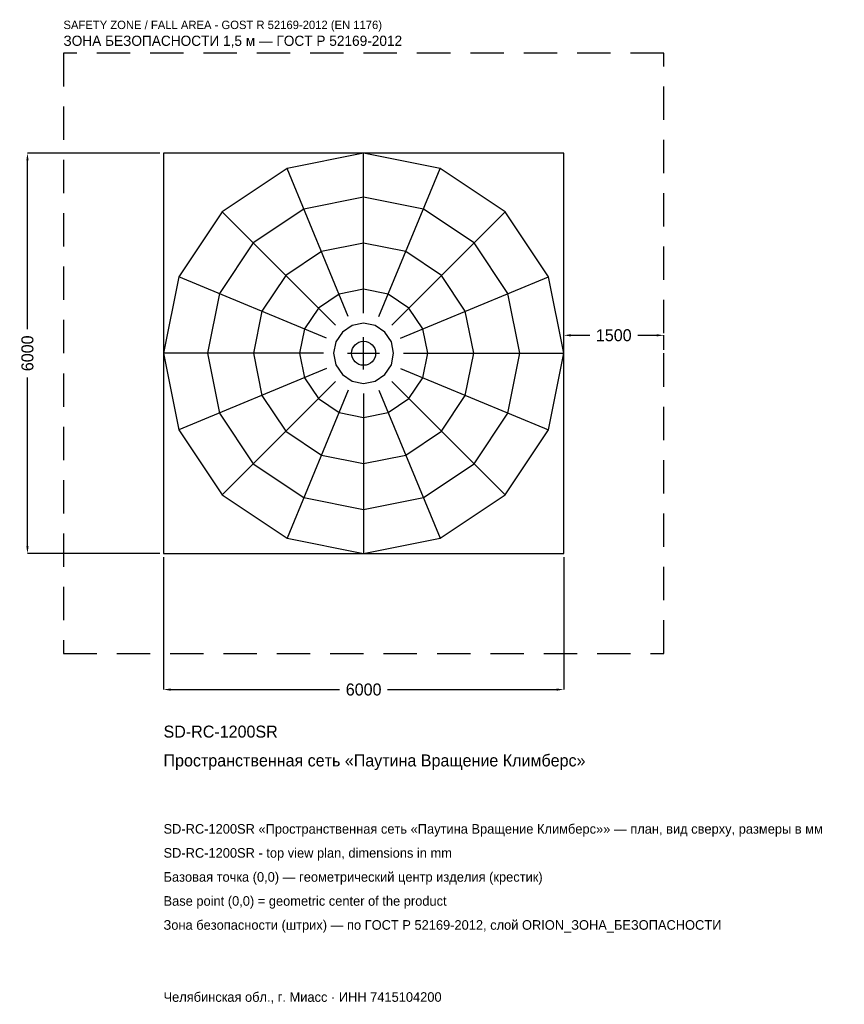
# Model space of a CAD drawing. Header units: metres. Extents: x -5157 to 7206, y -9757 to 5001.
import ezdxf

# ---------------------------------------------------------------- set-up
doc = ezdxf.new("R2010")
doc.units = ezdxf.units.M
doc.linetypes.add('DASHED', pattern=[800, 500, -300])
for name, color, linetype in [('ORION_ДАННЫЕ', 3, 'Continuous'), ('ORION_ЗОНА_БЕЗОПАСНОСТИ', 1, 'Continuous'), ('ORION_КОНТУР', 7, 'Continuous'), ('ORION_РАЗМЕРЫ', 8, 'Continuous')]:
    doc.layers.add(name, color=color, linetype=linetype)
doc.dimstyles.new('ORION', dxfattribs={"dimtxt": 180, "dimasz": 108, "dimexe": 1.25, "dimexo": 54, "dimtad": 1, "dimdec": 0, "dimcen": 2.5, "dimazin": 3, "dimtfac": 1, "dimtmove": 0, "dimatfit": 3, "dimarcsym": 0})

# ---------------------------------------------------------------- blocks, each defined once
blk = doc.blocks.new('_CLOSEDFILLED')
at = {"color": 0, "linetype": 'BYBLOCK'}
blk.add_solid([(-1, 0.16), (0, 0), (-1, -0.16)], dxfattribs=at)
blk = doc.blocks.new('*D1')
for p, q in [((-3000, -3054), (-3000, -5040)), ((3000, -3054), (3000, -5040)), ((-2892, -5040), (-360, -5040)), ((360, -5040), (2892, -5040))]:
    blk.add_line(p, q)
at = {"layer": 'Defpoints'}
for p in [(-3000, -3000), (3000, -3000), (-3000, -5040)]:
    blk.add_point(p, dxfattribs=at)
at = {"layer": 'ORION_РАЗМЕРЫ', "xscale": 108, "yscale": 108, "rotation": 180}
blk.add_blockref('_CLOSEDFILLED', (-3000, -5040), dxfattribs=at)
at = {"layer": 'ORION_РАЗМЕРЫ', "xscale": 108, "yscale": 108}
blk.add_blockref('_CLOSEDFILLED', (3000, -5040), dxfattribs=at)
at = {"layer": 'ORION_РАЗМЕРЫ', "insert": (0, -5040), "char_height": 180, "attachment_point": 5}
blk.add_mtext('6000', dxfattribs=at)
blk = doc.blocks.new('*D2')
for p, q in [((-3054, 3000), (-5040, 3000)), ((-5040, 360), (-5040, 2892)), ((-5040, -2892), (-5040, -360)), ((-3054, -3000), (-5040, -3000))]:
    blk.add_line(p, q)
at = {"layer": 'Defpoints'}
for p in [(-3000, 3000), (-5040, -3000), (-3000, -3000)]:
    blk.add_point(p, dxfattribs=at)
at = {"layer": 'ORION_РАЗМЕРЫ', "xscale": 108, "yscale": 108}
for p, rotation in [((-5040, 3000), 90), ((-5040, -3000), 270)]:
    blk.add_blockref('_CLOSEDFILLED', p, dxfattribs=dict(at, rotation=rotation))
at = {"layer": 'ORION_РАЗМЕРЫ', "insert": (-5040, 0), "char_height": 180, "attachment_point": 5, "rotation": 90}
blk.add_mtext('6000', dxfattribs=at)
blk = doc.blocks.new('*D3')
for p, q in [((3000, 54), (3000, 270)), ((3108, 270), (3390, 270)), ((4110, 270), (4392, 270)), ((4500, 54), (4500, 270))]:
    blk.add_line(p, q)
at = {"layer": 'Defpoints'}
for p in [(3000, 270), (3000, 0), (4500, 0)]:
    blk.add_point(p, dxfattribs=at)
at = {"layer": 'ORION_РАЗМЕРЫ', "xscale": 108, "yscale": 108, "rotation": 180}
blk.add_blockref('_CLOSEDFILLED', (3000, 270), dxfattribs=at)
at = {"layer": 'ORION_РАЗМЕРЫ', "xscale": 108, "yscale": 108}
blk.add_blockref('_CLOSEDFILLED', (4500, 270), dxfattribs=at)
at = {"layer": 'ORION_РАЗМЕРЫ', "insert": (3750, 270), "char_height": 180, "attachment_point": 5}
blk.add_mtext('1500', dxfattribs=at)
blk = doc.blocks.new('ОРИОН SD-RC-1200SR Пространственная сеть Паутина Вращение Климберс')
at = {"layer": 'ORION_ЗОНА_БЕЗОПАСНОСТИ', "linetype": 'DASHED'}
blk.add_lwpolyline([(-4500, -4500), (4500, -4500), (4500, 4500), (-4500, 4500)], close=True, dxfattribs=at)
at = {"layer": 'ORION_КОНТУР'}
for p, q in [((0, 600), (0, 3000)), ((-229.6, 554.3), (-1148.1, 2771.6)), ((229.6, 554.3), (1148.1, 2771.6)), ((-424.3, 424.3), (-2121.3, 2121.3)), ((424.3, 424.3), (2121.3, 2121.3)), ((-554.3, 229.6), (-2771.6, 1148.1)), ((554.3, 229.6), (2771.6, 1148.1)), ((-600, 0), (-3000, 0)), ((600, 0), (3000, 0)), ((-554.3, -229.6), (-2771.6, -1148.1)), ((554.3, -229.6), (2771.6, -1148.1)), ((-424.3, -424.3), (-2121.3, -2121.3)), ((424.3, -424.3), (2121.3, -2121.3)), ((-229.6, -554.3), (-1148.1, -2771.6)), ((229.6, -554.3), (1148.1, -2771.6)), ((0, -600), (0, -3000))]:
    blk.add_line(p, q, dxfattribs=at)
for points in [[(-3000, -3000), (3000, -3000), (3000, 3000), (-3000, 3000)], [(3000, 0), (2771.6, 1148.1), (2121.3, 2121.3), (1148.1, 2771.6), (0, 3000), (-1148.1, 2771.6), (-2121.3, 2121.3), (-2771.6, 1148.1), (-3000, 0), (-2771.6, -1148.1), (-2121.3, -2121.3), (-1148.1, -2771.6), (0, -3000), (1148.1, -2771.6), (2121.3, -2121.3), (2771.6, -1148.1)], [(2340, 0), (2161.9, 895.5), (1654.6, 1654.6), (895.5, 2161.9), (0, 2340), (-895.5, 2161.9), (-1654.6, 1654.6), (-2161.9, 895.5), (-2340, 0), (-2161.9, -895.5), (-1654.6, -1654.6), (-895.5, -2161.9), (0, -2340), (895.5, -2161.9), (1654.6, -1654.6), (2161.9, -895.5)], [(1650, 0), (1524.4, 631.4), (1166.7, 1166.7), (631.4, 1524.4), (0, 1650), (-631.4, 1524.4), (-1166.7, 1166.7), (-1524.4, 631.4), (-1650, 0), (-1524.4, -631.4), (-1166.7, -1166.7), (-631.4, -1524.4), (0, -1650), (631.4, -1524.4), (1166.7, -1166.7), (1524.4, -631.4)], [(960, 0), (886.9, 367.4), (678.8, 678.8), (367.4, 886.9), (0, 960), (-367.4, 886.9), (-678.8, 678.8), (-886.9, 367.4), (-960, 0), (-886.9, -367.4), (-678.8, -678.8), (-367.4, -886.9), (0, -960), (367.4, -886.9), (678.8, -678.8), (886.9, -367.4)], [(450, 0), (415.7, 172.2), (318.2, 318.2), (172.2, 415.7), (0, 450), (-172.2, 415.7), (-318.2, 318.2), (-415.7, 172.2), (-450, 0), (-415.7, -172.2), (-318.2, -318.2), (-172.2, -415.7), (0, -450), (172.2, -415.7), (318.2, -318.2), (415.7, -172.2)]]:
    blk.add_lwpolyline(points, close=True, dxfattribs=at)
blk.add_circle((0, 0), 180, dxfattribs=at)
at = {"layer": 'ORION_РАЗМЕРЫ'}
for p, q in [((0, -240), (0, 240)), ((-240, 0), (240, 0))]:
    blk.add_line(p, q, dxfattribs=at)
at = {"layer": 'ORION_ДАННЫЕ'}
for tag, p in [('АРТИКУЛ', (-3000, -5760)), ('НАИМЕНОВАНИЕ', (-3000, -6192))]:
    blk.add_attdef(tag, p, '', height=180, dxfattribs=at)
at = {"layer": 'ORION_ДАННЫЕ', "flags": 1}
for tag, p in [('ПРОИЗВОДИТЕЛЬ', (-3000, -6624)), ('ТЕЛЕФОН', (-3000, -7056)), ('САЙТ', (-3000, -7920)), ('АДРЕС', (-3000, -8352)), ('РЕКВИЗИТЫ', (-3000, -8784)), ('ГАБАРИТЫ', (-3000, -9216)), ('ЗОНА_БЕЗОПАСНОСТИ', (-3000, -9648))]:
    blk.add_attdef(tag, p, '', height=180, dxfattribs=at)
at = {"layer": 'ORION_ЗОНА_БЕЗОПАСНОСТИ', "color": 1}
for s, height, p in [('SAFETY ZONE / FALL AREA - GOST R 52169-2012 (EN 1176)', 126, (-4500, 4860)), ('ЗОНА БЕЗОПАСНОСТИ 1,5 м — ГОСТ Р 52169-2012', 153, (-4500, 4608))]:
    blk.add_text(s, height=height, dxfattribs=at).set_placement(p)
at = {"layer": 'ORION_РАЗМЕРЫ'}
dim = blk.add_linear_dim(base=(-5040, -3000), p1=(-3000, -3000), p2=(-3000, 3000), angle=90, dimstyle='ORION', dxfattribs=at)
dim.commit()
dim.dimension.update_dxf_attribs({"geometry": '*D2', "text_midpoint": (-5040, 0)})
for base, p1, p2, picture, middle in [((3000, 270), (3000, 0), (4500, 0), '*D3', (3750, 270)), ((-3000, -5040), (-3000, -3000), (3000, -3000), '*D1', (0, -5040))]:
    dim = blk.add_linear_dim(base=base, p1=p1, p2=p2, dimstyle='ORION', dxfattribs=at)
    dim.commit()
    dim.dimension.update_dxf_attribs({"geometry": picture, "text_midpoint": middle})

msp = doc.modelspace()

# ---------------------------------------------------------------- block references
msp.add_blockref('ОРИОН SD-RC-1200SR Пространственная сеть Паутина Вращение Климберс', (0, 0)).add_auto_attribs({'АРТИКУЛ': 'SD-RC-1200SR', 'НАИМЕНОВАНИЕ': 'Пространственная сеть «Паутина Вращение Климберс»'})

# ---------------------------------------------------------------- texts
at = {"layer": 'ORION_ДАННЫЕ', "color": 3}
for s, p in [('SD-RC-1200SR «Пространственная сеть «Паутина Вращение Климберс»» — план, вид сверху, размеры в мм', (-3000, -7200)), ('SD-RC-1200SR - top view plan, dimensions in mm', (-3000, -7560)), ('Челябинская обл., г. Миасс · ИНН 7415104200', (-3000, -9720))]:
    msp.add_text(s, height=144, dxfattribs=at).set_placement(p)
at = {"layer": 'ORION_ДАННЫЕ', "color": 7}
for s, p in [('Базовая точка (0,0) — геометрический центр изделия (крестик)', (-3000, -7920)), ('Base point (0,0) = geometric center of the product', (-3000, -8280))]:
    msp.add_text(s, height=144, dxfattribs=at).set_placement(p)
at = {"layer": 'ORION_ДАННЫЕ', "color": 1}
msp.add_text('Зона безопасности (штрих) — по ГОСТ Р 52169-2012, слой ORION_ЗОНА_БЕЗОПАСНОСТИ', height=144, dxfattribs=at).set_placement((-3000, -8640))

doc.saveas('drawing.dxf')
